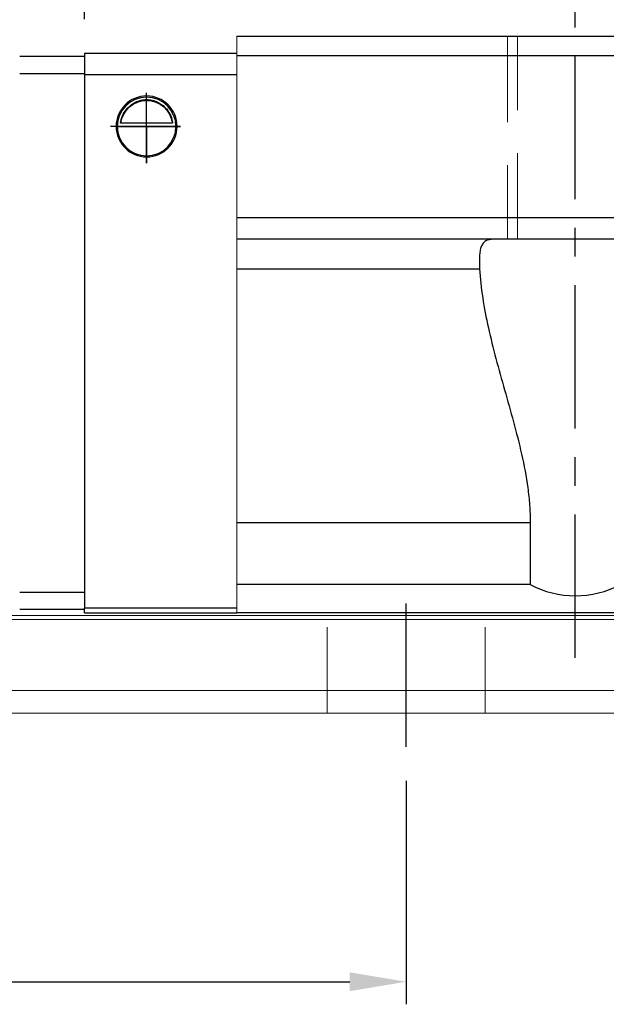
# Model space of a CAD drawing. Header units: millimetres. Extents: x 737 to 1271, y 623 to 792.
# Tile 3 of 48: x 1048 to 1100, y 623 to 710. Entities that reach past the tile are written whole.
import ezdxf

# ---------------------------------------------------------------- set-up
doc = ezdxf.new("R2010")
doc.units = ezdxf.units.MM
doc.header["$LTSCALE"] = 2
doc.header["$PDSIZE"] = -1
for name, pattern in [('CENTER', [10.16, 6.35, -1.27, 1.27, -1.27]), ('DASHED', [0.75, 0.5, -0.25]), ('HIDDEN', [1.905, 1.27, -0.635])]:
    doc.linetypes.add(name, pattern=pattern)
for name, color, linetype in [('2', 7, 'Continuous'), ('CL', 1, 'CENTER'), ('DIM', 4, 'Continuous'), ('HID', 2, 'DASHED'), ('OUT', 3, 'Continuous')]:
    doc.layers.add(name, color=color, linetype=linetype)
doc.styles.add('DIM-7', font='SIMPLEX.shx', dxfattribs={"width": 0.7, "bigfont": 'chineset.shx'})
doc.dimstyles.new('CNS', dxfattribs={"dimtxt": 3.5, "dimasz": 2.5, "dimexe": 1, "dimexo": 1.5, "dimgap": 0.09, "dimtad": 0, "dimdsep": 46, "dimtxsty": 'DIM-7', "dimcen": 0.09, "dimclrd": 1, "dimclre": 1, "dimclrt": 4, "dimadec": 0, "dimazin": 0, "dimtfac": 1, "dimtix": 1, "dimtmove": 2, "dimatfit": 3, "dimfxl": 1, "dimtvp": 0.971429, "dimtolj": 1, "dimarcsym": 0})

# ---------------------------------------------------------------- blocks, each defined once
blk = doc.blocks.new('*D7')
at = {"color": 7, "lineweight": -2, "transparency": 16777216}
for p, q in [((977.141, 642.337), (977.141, 622.522)), ((1082.141, 642.337), (1082.141, 622.522)), ((982.141, 624.522), (1077.141, 624.522))]:
    blk.add_line(p, q, dxfattribs=at)
at = {"color": 7, "transparency": 16777216}
for points in [[(982.141, 625.355), (982.141, 623.688), (977.141, 624.522)], [(1077.141, 625.355), (1077.141, 623.688), (1082.141, 624.522)]]:
    blk.add_solid(points, dxfattribs=at)
at = {"layer": 'DEFPOINTS', "color": 0, "transparency": 16777216}
for p in [(977.141, 645.337), (1082.141, 645.337), (1082.141, 624.522)]:
    blk.add_point(p, dxfattribs=at)
at = {"color": 7, "transparency": 16777216, "insert": (1029.641, 629.622), "char_height": 7, "attachment_point": 5, "style": 'DIM-7'}
blk.add_mtext('\\A1;105', dxfattribs=at)
blk = doc.blocks.new('*D19')
at = {"color": 7, "lineweight": -2, "transparency": 16777216}
for p, q in [((1067.141, 711.337), (1067.141, 736.207)), ((1207.141, 711.337), (1207.141, 736.207)), ((1202.141, 734.207), (1072.141, 734.207))]:
    blk.add_line(p, q, dxfattribs=at)
at = {"color": 7, "transparency": 16777216}
for points in [[(1072.141, 735.04), (1072.141, 733.373), (1067.141, 734.207)], [(1202.141, 735.04), (1202.141, 733.373), (1207.141, 734.207)]]:
    blk.add_solid(points, dxfattribs=at)
at = {"layer": 'DEFPOINTS', "color": 0, "transparency": 16777216}
for p in [(1067.141, 734.207), (1067.141, 708.337), (1207.141, 708.337)]:
    blk.add_point(p, dxfattribs=at)
at = {"color": 7, "transparency": 16777216, "insert": (1137.141, 739.307), "char_height": 7, "attachment_point": 5, "style": 'DIM-7'}
blk.add_mtext('\\A1;140', dxfattribs=at)
blk = doc.blocks.new('*D6')
at = {"color": 7, "lineweight": -2, "transparency": 16777216}
for p, q in [((1044.391, 709.487), (1044.391, 761.034)), ((1229.891, 709.487), (1229.891, 761.034)), ((1224.891, 759.034), (1049.391, 759.034))]:
    blk.add_line(p, q, dxfattribs=at)
at = {"color": 7, "transparency": 16777216}
for points in [[(1049.391, 759.867), (1049.391, 758.201), (1044.391, 759.034)], [(1224.891, 759.867), (1224.891, 758.201), (1229.891, 759.034)]]:
    blk.add_solid(points, dxfattribs=at)
at = {"layer": 'DEFPOINTS', "color": 0, "transparency": 16777216}
for p in [(1044.391, 759.034), (1044.391, 706.487), (1229.891, 706.487)]:
    blk.add_point(p, dxfattribs=at)
at = {"color": 7, "transparency": 16777216, "insert": (1137.141, 764.134), "char_height": 7, "attachment_point": 5, "style": 'DIM-7'}
blk.add_mtext('\\A1;185.5', dxfattribs=at)
blk = doc.blocks.new('*D22')
at = {"layer": 'DEFPOINTS', "color": 0, "transparency": 16777216}
for p in [(1220.641, 745.902), (1053.641, 706.837), (1220.641, 706.837)]:
    blk.add_point(p, dxfattribs=at)
at = {"layer": 'DIM', "color": 7, "lineweight": -2, "transparency": 16777216}
for p, q in [((1053.641, 709.837), (1053.641, 747.902)), ((1220.641, 709.837), (1220.641, 747.902)), ((1058.641, 745.902), (1215.641, 745.902))]:
    blk.add_line(p, q, dxfattribs=at)
at = {"layer": 'DIM', "color": 7, "transparency": 16777216}
for points in [[(1058.641, 746.735), (1058.641, 745.069), (1053.641, 745.902)], [(1215.641, 746.735), (1215.641, 745.069), (1220.641, 745.902)]]:
    blk.add_solid(points, dxfattribs=at)
at = {"layer": 'DIM', "color": 7, "transparency": 16777216, "insert": (1137.141, 751.002), "char_height": 7, "attachment_point": 5, "style": 'DIM-7'}
blk.add_mtext('\\A1;167', dxfattribs=at)

msp = doc.modelspace()

# ---------------------------------------------------------------- linework, layer by layer
at = {"layer": '2', "color": 7, "linetype": 'Continuous'}
for p, q in [((1053.641, 706.537), (1047.891, 706.537)), ((1053.641, 706.837), (1053.641, 704.937)), ((1053.641, 706.837), (1067.141, 706.837)), ((1047.891, 705.037), (1053.641, 705.037)), ((1053.641, 704.937), (1067.141, 704.937)), ((1053.641, 704.937), (1053.641, 657.637)), ((1056.541, 700.337), (1061.741, 700.337)), ((1061.45, 700.612), (1056.832, 700.612)), ((1061.421, 700.637), (1056.861, 700.637)), ((1053.641, 659.037), (1047.891, 659.037)), ((1047.891, 657.537), (1053.641, 657.537)), ((1053.641, 657.237), (1053.641, 657.637)), ((1067.141, 657.637), (1053.641, 657.637)), ((1053.641, 657.237), (1067.141, 657.237))]:
    msp.add_line(p, q, dxfattribs=at)
for radius, start, end in [(2.7, 90, 270), (2.6, 90, 270), (2.7, 270, 90), (2.6, 270, 90)]:
    msp.add_arc((1059.141, 700.337), radius, start, end, dxfattribs=at)
at = {"layer": '2', "color": 7, "linetype": 'Continuous', "extrusion": (0, 0, -1)}
for start, end in [(7.49472, 90), (90, 172.50528)]:
    msp.add_arc((-1059.141, 700.337), 2.3, start, end, dxfattribs=at)
at = {"layer": '2', "color": 7, "linetype": 'Continuous'}
for points, knots in [([(1056.832, 700.612), (1056.859, 700.844), (1056.921, 701.071), (1057.093, 701.477), (1057.204, 701.661), (1057.52, 702.062), (1057.748, 702.257), (1058.167, 702.502), (1058.349, 702.58), (1058.662, 702.667), (1058.784, 702.691), (1058.986, 702.712), (1059.064, 702.717), (1059.141, 702.717)], [0, 0, 0, 0, 0.187135, 0.187135, 0.372297, 0.372297, 0.651232, 0.651232, 0.835491, 0.835491, 0.939314, 0.939314, 1, 1, 1, 1]), ([(1059.141, 702.717), (1059.267, 702.717), (1059.394, 702.705), (1059.69, 702.655), (1059.853, 702.605), (1060.292, 702.422), (1060.548, 702.25), (1060.94, 701.856), (1061.092, 701.649), (1061.303, 701.229), (1061.377, 701.022), (1061.432, 700.741), (1061.442, 700.677), (1061.45, 700.612)], [0, 0, 0, 0, 0.099805, 0.099805, 0.251547, 0.251547, 0.543953, 0.543953, 0.769985, 0.769985, 0.948285, 0.948285, 1, 1, 1, 1])]:
    msp.add_open_spline(points, degree=3, knots=knots, dxfattribs=at)
for points in [[(1056.861, 700.637), (1056.851, 700.628), (1056.842, 700.62), (1056.832, 700.612)], [(1061.45, 700.612), (1061.44, 700.62), (1061.431, 700.628), (1061.421, 700.637)]]:
    msp.add_open_spline(points, degree=3, dxfattribs=at)
at = {"layer": 'CL', "color": 7}
for p, q in [((1097.141, 653.237), (1097.141, 712.337)), ((1082.141, 645.337), (1082.141, 660.487))]:
    msp.add_line(p, q, dxfattribs=at)
at = {"layer": 'DIM', "color": 7}
for p, q in [((1059.141, 697.077), (1059.141, 703.306)), ((1062.152, 700.337), (1055.94, 700.337)), ((1059.141, 700.337), (1062.152, 700.337)), ((1059.141, 700.337), (1059.141, 697.077))]:
    msp.add_line(p, q, dxfattribs=at)
at = {"layer": 'HID', "color": 7, "linetype": 'HIDDEN', "lineweight": 0, "ltscale": 3}
for p, q in [((1091.141, 708.337), (1091.141, 690.337)), ((1092.016, 690.337), (1092.016, 708.337)), ((1075.141, 648.337), (1075.141, 657.237)), ((1089.141, 648.337), (1089.141, 657.237))]:
    msp.add_line(p, q, dxfattribs=at)
at = {"layer": 'OUT', "color": 7, "linetype": 'Continuous', "lineweight": 15}
for p, q in [((1067.141, 708.337), (1067.141, 657.237)), ((1010.883, 656.983), (1261.141, 656.983)), ((1011.104, 656.63), (1261.141, 656.63)), ((1012.744, 650.337), (1261.141, 650.337)), ((957.141, 648.337), (1261.141, 648.337))]:
    msp.add_line(p, q, dxfattribs=at)
at = {"layer": 'OUT', "color": 7}
for p, q in [((1067.141, 708.337), (1207.141, 708.337)), ((1207.141, 706.587), (1067.141, 706.587)), ((1207.141, 692.237), (1067.141, 692.237)), ((1207.141, 690.337), (1067.141, 690.337)), ((1067.141, 687.707), (1088.662, 687.707)), ((1067.141, 665.237), (1093.141, 665.237)), ((1093.141, 665.237), (1093.141, 659.737)), ((1093.141, 659.737), (1067.141, 659.737)), ((1207.141, 657.237), (1067.141, 657.237))]:
    msp.add_line(p, q, dxfattribs=at)
msp.add_arc((1097.141, 667.237), 8.5, 241.92751, 298.07249, dxfattribs=at)
for points, knots in [([(1089.852, 690.337), (1089.722, 690.337), (1089.6, 690.325), (1089.381, 690.274), (1089.283, 690.236), (1089.109, 690.13), (1089.033, 690.063), (1088.902, 689.897), (1088.847, 689.797), (1088.759, 689.572), (1088.726, 689.446), (1088.676, 689.165), (1088.66, 689.009), (1088.633, 688.506), (1088.642, 688.128), (1088.662, 687.707)], [0, 0, 0, 0, 0.125, 0.125, 0.25, 0.25, 0.375, 0.375, 0.5, 0.5, 0.625, 0.625, 0.75, 0.75, 1, 1, 1, 1]), ([(1088.662, 687.707), (1088.702, 686.861), (1088.797, 686.003), (1089.065, 684.263), (1089.237, 683.381), (1089.636, 681.588), (1089.864, 680.676), (1090.351, 678.834), (1090.609, 677.908), (1091.133, 676.043), (1091.399, 675.103), (1091.913, 673.205), (1092.161, 672.247), (1092.6, 670.302), (1092.791, 669.315), (1092.995, 667.804), (1093.049, 667.294), (1093.122, 666.267), (1093.141, 665.752), (1093.141, 665.237)], [0, 0, 0, 0, 0.125, 0.125, 0.25, 0.25, 0.375, 0.375, 0.5, 0.5, 0.625, 0.625, 0.75, 0.75, 0.875, 0.875, 0.9375, 0.9375, 1, 1, 1, 1])]:
    msp.add_open_spline(points, degree=3, knots=knots, dxfattribs=at)

# ---------------------------------------------------------------- dimensions: what is measured, and where the dimension line sits
at = {"color": 7}
for base, p1, p2, picture, middle in [((1044.391, 759.034), (1229.891, 706.487), (1044.391, 706.487), '*D6', (1137.141, 764.134)), ((1067.141, 734.207), (1207.141, 708.337), (1067.141, 708.337), '*D19', (1137.141, 739.307)), ((1082.141, 624.522), (977.141, 645.337), (1082.141, 645.337), '*D7', (1029.641, 629.622))]:
    dim = msp.add_linear_dim(base=base, p1=p1, p2=p2, dimstyle='CNS', override={"dimscale": 2, "dimgap": 0.8, "dimtad": 1, "dimclrd": 7, "dimclre": 7, "dimclrt": 7, "dimtmove": 1}, dxfattribs=at)
    dim.commit()
    dim.dimension.update_dxf_attribs({"geometry": picture, "text_midpoint": middle})
at = {"layer": 'DIM', "color": 7}
dim = msp.add_linear_dim(base=(1220.641, 745.902), p1=(1053.641, 706.837), p2=(1220.641, 706.837), dimstyle='CNS', override={"dimscale": 2, "dimgap": 0.8, "dimtad": 1, "dimclrd": 7, "dimclre": 7, "dimclrt": 7, "dimtmove": 1}, dxfattribs=at)
dim.commit()
dim.dimension.update_dxf_attribs({"geometry": '*D22', "text_midpoint": (1137.141, 751.002)})

doc.saveas('drawing.dxf')
